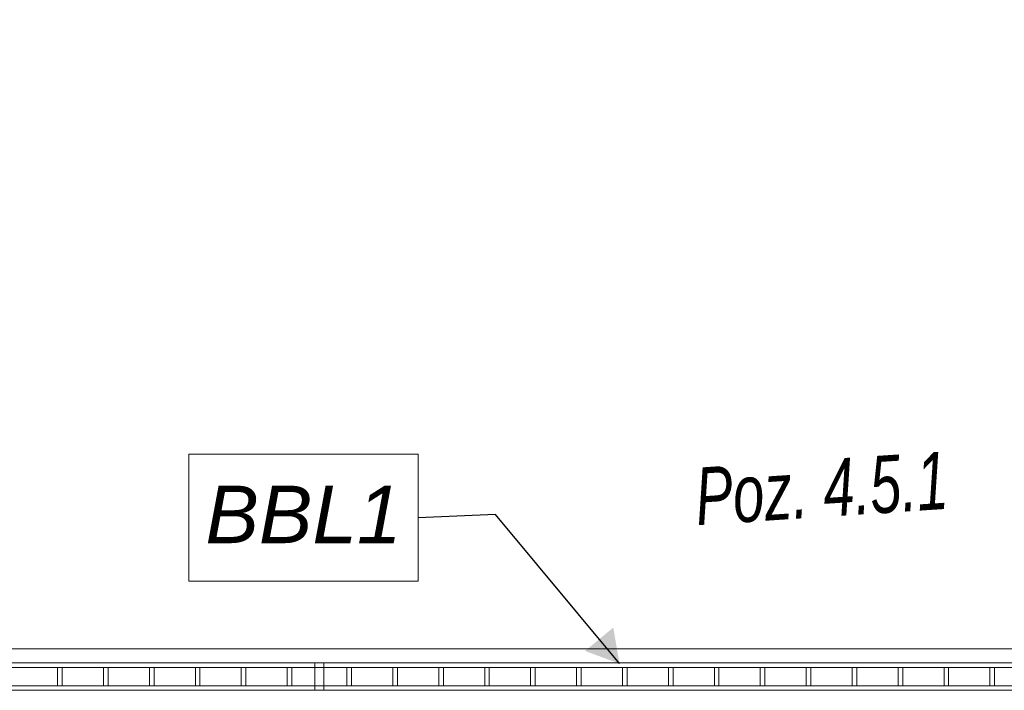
# Model space of a CAD drawing. Header units: millimetres. Extents: x 53458 to 226409, y -124561 to 60561.
# Tile 13 of 133: x 67288 to 69431, y -118968 to -117508. Entities that reach past the tile are written whole.
import ezdxf

# ---------------------------------------------------------------- set-up
doc = ezdxf.new("R2010")
doc.units = ezdxf.units.MM
doc.layers.add('_xref', color=250, linetype='Continuous')
for name, color, linetype, lineweight in [('SIM-Wegliniec-11.03.2025-Parter$0$Nowe_A-Balkony_Nr_pióra__89', 250, 'Continuous', 0), ('SIM-Wegliniec-11.03.2025-Parter$0$Nowe_A-Balustrady_Nr_pióra__11', 250, 'Continuous', 0), ('SIM-Wegliniec-11.03.2025-Parter$0$Nowe_A-Balustrady_Nr_pióra__91', 250, 'Continuous', 0), ('SIM-Wegliniec-11.03.2025-Parter$0$Nowe_A-Konstrukcja Opis_Nr_pióra__58', 250, 'Continuous', 0), ('SIM-Wegliniec-11.03.2025-Parter$0$Nowe_A-Konstrukcja Opis_Nr_pióra__78', 250, 'Continuous', 0)]:
    doc.layers.add(name, color=color, linetype=linetype, lineweight=lineweight)
doc.styles.add('SIM-Wegliniec-11.03.2025-Parter$0$STYL_AUTOMATYCZNY_3', font='arial.ttf')
doc.styles.add('SIM-Wegliniec-11.03.2025-Parter$0$STYL_AUTOMATYCZNY_6', font='arial.ttf', dxfattribs={"width": 0.7})
doc.dimstyles.new('SIM-Wegliniec-11.03.2025-Parter$0$STYL_AUTOMATYCZNY__9', dxfattribs={"dimtxt": 0.18, "dimasz": 76, "dimexe": 0.18, "dimexo": 0.0625, "dimgap": 0, "dimtad": 0, "dimtih": 1, "dimtoh": 1, "dimdec": 4, "dimzin": 0, "dimdsep": 46, "dimcen": 0.09, "dimadec": 0, "dimazin": 0, "dimtfac": 1, "dimtdec": 4, "dimtmove": 0, "dimatfit": 3, "dimldrblk": 'SIM-Wegliniec-11.03.2025-Parter$0$ARROWHEAD_16', "dimfxl": 1, "dimtolj": 1, "dimtzin": 0, "dimarcsym": 0})

# ---------------------------------------------------------------- blocks, each defined once
blk = doc.blocks.new('SIM-Wegliniec-11.03.2025-Parter$0$ARROWHEAD_16')
at = {"linetype": 'Continuous', "lineweight": 0}
blk.add_hatch(color=0, dxfattribs=at).paths.add_polyline_path([(-0.9093, 0.525), (0, 0), (-0.9093, -0.525)])
at = {"color": 0, "linetype": 'Continuous', "lineweight": 0}
blk.add_line((0, 0), (-1, 0), dxfattribs=at)
blk = doc.blocks.new('SIM-Wegliniec-11.03.2025-Parter')
at = {"layer": 'SIM-Wegliniec-11.03.2025-Parter$0$Nowe_A-Balkony_Nr_pióra__89', "linetype": 'Continuous', "lineweight": 13, "flags": 128}
blk.add_lwpolyline([(91030.1, -117167.6), (91030.1, -118877.6), (64980.1, -118877.6), (64980.1, -117167.6)], close=True, dxfattribs=at)
at = {"layer": 'SIM-Wegliniec-11.03.2025-Parter$0$Nowe_A-Balustrady_Nr_pióra__11', "linetype": 'Continuous', "lineweight": 13, "flags": 128}
for points in [[(67950.1, -118967.6), (67950.1, -118907.6), (67930.1, -118907.6), (67930.1, -118967.6)], [(67380.1, -118957.6), (67380.1, -118917.6), (67370.1, -118917.6), (67370.1, -118957.6)], [(67480.1, -118957.6), (67480.1, -118917.6), (67470.1, -118917.6), (67470.1, -118957.6)], [(67580.1, -118957.6), (67580.1, -118917.6), (67570.1, -118917.6), (67570.1, -118957.6)], [(67680.1, -118957.6), (67680.1, -118917.6), (67670.1, -118917.6), (67670.1, -118957.6)], [(67780.1, -118957.6), (67780.1, -118917.6), (67770.1, -118917.6), (67770.1, -118957.6)], [(67880.1, -118957.6), (67880.1, -118917.6), (67870.1, -118917.6), (67870.1, -118957.6)], [(68010.1, -118957.6), (68010.1, -118917.6), (68000.1, -118917.6), (68000.1, -118957.6)], [(68110.1, -118957.6), (68110.1, -118917.6), (68100.1, -118917.6), (68100.1, -118957.6)], [(68210.1, -118957.6), (68210.1, -118917.6), (68200.1, -118917.6), (68200.1, -118957.6)], [(68310.1, -118957.6), (68310.1, -118917.6), (68300.1, -118917.6), (68300.1, -118957.6)], [(68410.1, -118957.6), (68410.1, -118917.6), (68400.1, -118917.6), (68400.1, -118957.6)], [(68510.1, -118957.6), (68510.1, -118917.6), (68500.1, -118917.6), (68500.1, -118957.6)], [(68610.1, -118957.6), (68610.1, -118917.6), (68600.1, -118917.6), (68600.1, -118957.6)], [(68710.1, -118957.6), (68710.1, -118917.6), (68700.1, -118917.6), (68700.1, -118957.6)], [(68810.1, -118957.6), (68810.1, -118917.6), (68800.1, -118917.6), (68800.1, -118957.6)], [(68910.1, -118957.6), (68910.1, -118917.6), (68900.1, -118917.6), (68900.1, -118957.6)], [(69010.1, -118957.6), (69010.1, -118917.6), (69000.1, -118917.6), (69000.1, -118957.6)], [(69110.1, -118957.6), (69110.1, -118917.6), (69100.1, -118917.6), (69100.1, -118957.6)], [(69210.1, -118957.6), (69210.1, -118917.6), (69200.1, -118917.6), (69200.1, -118957.6)], [(69310.1, -118957.6), (69310.1, -118917.6), (69300.1, -118917.6), (69300.1, -118957.6)], [(69410.1, -118957.6), (69410.1, -118917.6), (69400.1, -118917.6), (69400.1, -118957.6)]]:
    blk.add_lwpolyline(points, close=True, dxfattribs=at)
at = {"layer": 'SIM-Wegliniec-11.03.2025-Parter$0$Nowe_A-Balustrady_Nr_pióra__91', "linetype": 'Continuous', "lineweight": 13, "flags": 128}
for points in [[(90720.1, -118967.6), (90720.1, -118907.6), (65290.1, -118907.6), (65290.1, -118967.6)], [(90720.1, -118957.6), (90720.1, -118917.6), (65290.1, -118917.6), (65290.1, -118957.6)]]:
    blk.add_lwpolyline(points, close=True, dxfattribs=at)
at = {"layer": 'SIM-Wegliniec-11.03.2025-Parter$0$Nowe_A-Konstrukcja Opis_Nr_pióra__78', "linetype": 'Continuous', "lineweight": 13, "flags": 128}
blk.add_lwpolyline([(67655.9, -118453.7), (68155.3, -118453.7), (68155.3, -118730.2), (67655.9, -118730.2)], close=True, dxfattribs=at)
at = {"layer": 'SIM-Wegliniec-11.03.2025-Parter$0$Nowe_A-Konstrukcja Opis_Nr_pióra__58', "linetype": 'Continuous', "lineweight": 13, "insert": (68762.9, -118610), "char_height": 125, "attachment_point": 7, "rotation": 3.7557, "style": 'SIM-Wegliniec-11.03.2025-Parter$0$STYL_AUTOMATYCZNY_6'}
blk.add_mtext('\\A1;{\\pql;\\fArial|b0|i1|c238|p0;\\W0.700000;Poz. 4.5.1}', dxfattribs=at)
at = {"layer": 'SIM-Wegliniec-11.03.2025-Parter$0$Nowe_A-Konstrukcja Opis_Nr_pióra__78', "linetype": 'Continuous', "lineweight": 13, "insert": (67905.6, -118584.8), "char_height": 125, "attachment_point": 5, "style": 'SIM-Wegliniec-11.03.2025-Parter$0$STYL_AUTOMATYCZNY_3'}
blk.add_mtext('\\A1;{\\pqc;\\fArial|b0|i1|c238|p0;\\W1.000000;BBL\\fArial|b0|i1|c238|p0;\\W1.000000;1}', dxfattribs=at)
at = {"layer": 'SIM-Wegliniec-11.03.2025-Parter$0$Nowe_A-Konstrukcja Opis_Nr_pióra__78', "linetype": 'Continuous', "lineweight": 13, "annotation_type": 0, "has_hookline": 1, "hookline_direction": 1, "text_width": 406.2}
blk.add_leader([(68593.5, -118909.6), (68323.5, -118584.8), (68155.3, -118591.9)], dimstyle='SIM-Wegliniec-11.03.2025-Parter$0$STYL_AUTOMATYCZNY__9', dxfattribs=at)

msp = doc.modelspace()

# ---------------------------------------------------------------- block references
at = {"layer": '_xref'}
msp.add_blockref('SIM-Wegliniec-11.03.2025-Parter', (0, 0), dxfattribs=at)

doc.saveas('drawing.dxf')
